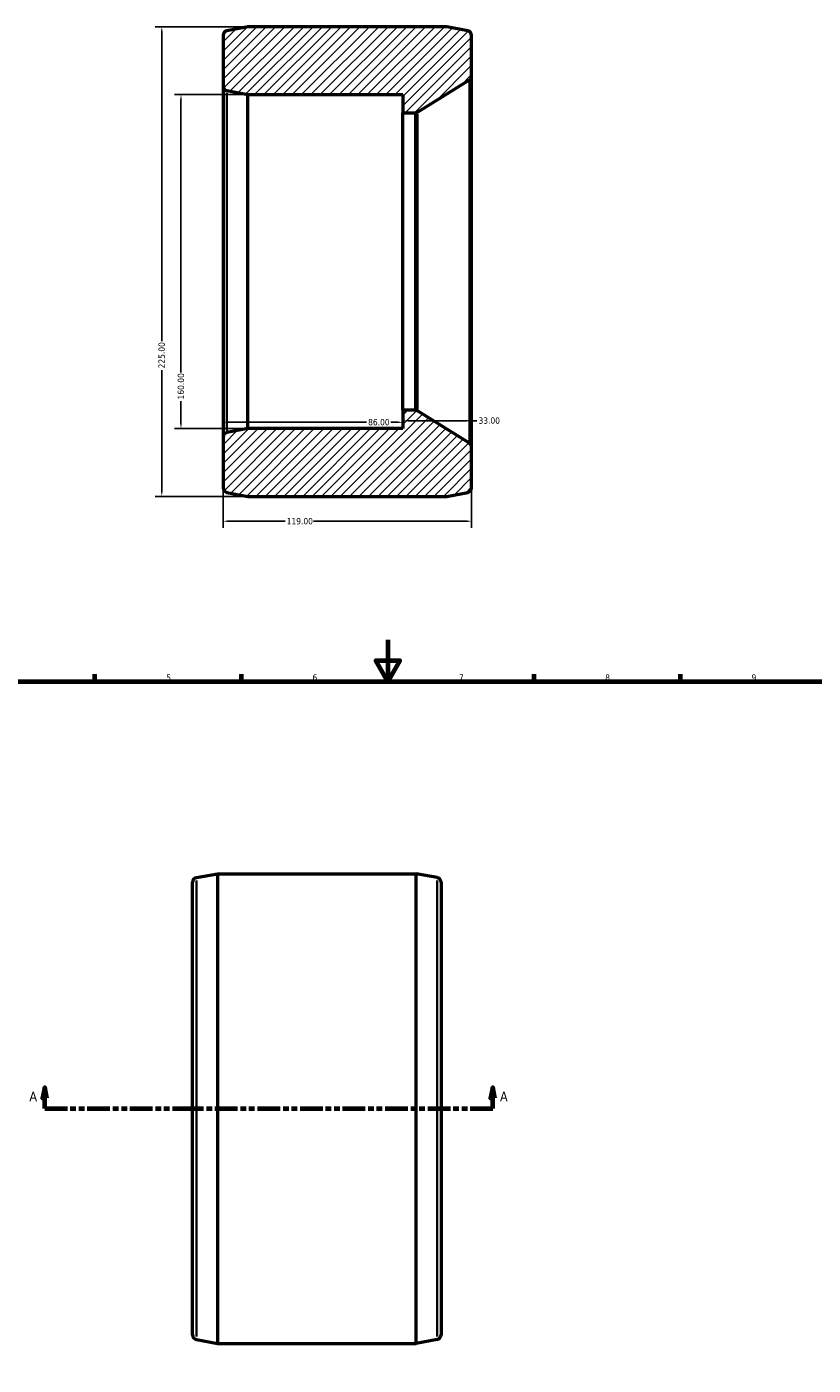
# Model space of a CAD drawing. Header units: millimetres. Extents: x -109 to 1357, y -160 to 971.
# Tile 3 of 5: x 248 to 624, y 246 to 888. Entities that reach past the tile are written whole.
import ezdxf

# ---------------------------------------------------------------- set-up
doc = ezdxf.new("R2010")
doc.units = ezdxf.units.MM
doc.linetypes.add('DOUBLE_DASH_CHAIN', pattern=[1.2403, 0.6614, -0.0827, 0.1654, -0.0827, 0.1654, -0.0827])
for name, color, linetype, lineweight in [('Border (ANSI)', 7, 'Continuous', 70), ('Dimension (ANSI)', 7, 'Continuous', 25), ('Hatch (ANSI)', 7, 'Continuous', 18), ('Section Line (ANSI)', 7, 'DOUBLE_DASH_CHAIN', 70), ('Visible (ANSI)', 7, 'Continuous', 50), ('Visible Narrow (ANSI)', 7, 'Continuous', 35)]:
    doc.layers.add(name, color=color, linetype=linetype, lineweight=lineweight)
doc.styles.add('Label Text (ANSI)', font='tahoma.ttf')
doc.styles.add('Note Text (ANSI)', font='tahoma.ttf')
doc.dimstyles.new('Default - mm (ANSI)', dxfattribs={"dimtxt": 3.048, "dimasz": 2.5, "dimexe": 3.175, "dimexo": 1.6002, "dimgap": 0.8, "dimtad": 0, "dimtoh": 1, "dimrnd": 1e-08, "dimzin": 4, "dimdsep": 46, "dimtxsty": 'Note Text (ANSI)', "dimcen": 0.09, "dimdle": 10, "dimclrd": 256, "dimclre": 256, "dimclrt": 256, "dimadec": 1, "dimazin": 1, "dimtfac": 1, "dimtofl": 0, "dimtmove": 0, "dimatfit": 3, "dimfxl": 1, "dimtolj": 1, "dimtzin": 4, "dimlwd": -1, "dimlwe": -1, "dimarcsym": 0})

# ---------------------------------------------------------------- blocks, each defined once
blk = doc.blocks.new('Borders Default Border')
at = {"layer": 'Border (ANSI)'}
for p, q in [((280.33, 574), (280.33, 577.45)), ((350.42, 574), (350.42, 577.45)), ((490.58, 574), (490.58, 577.45)), ((560.67, 574), (560.67, 577.45))]:
    blk.add_line(p, q, dxfattribs=at)
at = {"layer": 'Border (ANSI)', "flags": 128}
for points in [[(420.5, 594), (420.5, 574), (414.73, 584), (426.27, 584), (420.5, 574)], [(20, 20), (20, 574), (821, 574), (821, 20), (20, 20)]]:
    blk.add_lwpolyline(points, dxfattribs=at)
at = {"layer": 'Border (ANSI)', "char_height": 3.05, "attachment_point": 7, "style": 'Note Text (ANSI)'}
for s, insert in [('5', (314.48, 574.34)), ('6', (384.49, 574.34)), ('7', (454.6, 574.4)), ('8', (524.63, 574.33)), ('9', (594.7, 574.34))]:
    blk.add_mtext(s, dxfattribs=dict(at, insert=insert))
blk = doc.blocks.new('2dTransSection0')
at = {"layer": 'Section Line (ANSI)', "linetype": 'Continuous'}
for p, q in [((256.28, 379.43), (255.28, 374.43)), ((256.28, 374.43), (256.28, 379.43)), ((257.28, 374.43), (256.28, 379.43)), ((470.78, 379.43), (469.78, 374.43)), ((470.78, 374.43), (470.78, 379.43)), ((471.78, 374.43), (470.78, 379.43)), ((255.28, 374.43), (257.28, 374.43)), ((256.28, 369.43), (256.28, 374.43)), ((469.78, 374.43), (471.78, 374.43)), ((470.78, 369.43), (470.78, 374.43)), ((256.28, 369.43), (267.05, 369.43)), ((460.01, 369.43), (470.78, 369.43))]:
    blk.add_line(p, q, dxfattribs=at)
at = {"layer": 'Section Line (ANSI)', "linetype": 'DOUBLE_DASH_CHAIN', "ltscale": 16.425734}
blk.add_line((256.28, 369.43), (470.78, 369.43), dxfattribs=at)
at = {"layer": 'Section Line (ANSI)', "linetype": 'Continuous', "flags": 128}
for points in [[(257.28, 374.43), (256.28, 379.43), (255.28, 374.43), (257.28, 374.43)], [(471.78, 374.43), (470.78, 379.43), (469.78, 374.43), (471.78, 374.43)]]:
    blk.add_lwpolyline(points, dxfattribs=at)
at = {"layer": 'Section Line (ANSI)'}
for points in [[(257.28, 374.43), (256.28, 379.43), (255.28, 374.43), (257.28, 374.43)], [(471.78, 374.43), (470.78, 379.43), (469.78, 374.43), (471.78, 374.43)]]:
    blk.add_solid(points, dxfattribs=at)
at = {"layer": 'Section Line (ANSI)', "char_height": 4.57, "attachment_point": 7, "style": 'Label Text (ANSI)'}
for insert in [(248.92, 372.93), (474.25, 372.93)]:
    blk.add_mtext('A', dxfattribs=dict(at, insert=insert))
blk = doc.blocks.new('*D7')
at = {"layer": 'Defpoints', "color": 0, "transparency": 16777216}
for p in [(353.56, 887.66), (312.31, 662.66), (353.56, 662.66)]:
    blk.add_point(p, dxfattribs=at)
at = {"layer": 'Dimension (ANSI)', "transparency": 16777216}
for p, q in [((351.96, 887.66), (309.14, 887.66)), ((312.31, 885.16), (312.31, 737.12)), ((312.31, 665.16), (312.31, 723.2)), ((351.96, 662.66), (309.14, 662.66))]:
    blk.add_line(p, q, dxfattribs=at)
for points in [[(311.89, 885.16), (312.73, 885.16), (312.31, 887.66)], [(311.89, 665.16), (312.73, 665.16), (312.31, 662.66)]]:
    blk.add_solid(points, dxfattribs=at)
at = {"layer": 'Dimension (ANSI)', "transparency": 16777216, "insert": (310.72, 724), "char_height": 3.048, "attachment_point": 1, "rotation": 90, "style": 'Note Text (ANSI)'}
blk.add_mtext('\\A1;225.00', dxfattribs=at)
blk = doc.blocks.new('*D8')
at = {"layer": 'Defpoints', "color": 0, "transparency": 16777216}
for p in [(353.56, 855.16), (321.5, 695.16), (353.56, 695.16)]:
    blk.add_point(p, dxfattribs=at)
at = {"layer": 'Dimension (ANSI)', "transparency": 16777216}
for p, q in [((351.96, 855.16), (318.33, 855.16)), ((321.5, 852.66), (321.5, 722)), ((321.5, 697.66), (321.5, 708.32)), ((351.96, 695.16), (318.33, 695.16))]:
    blk.add_line(p, q, dxfattribs=at)
for points in [[(321.09, 852.66), (321.92, 852.66), (321.5, 855.16)], [(321.09, 697.66), (321.92, 697.66), (321.5, 695.16)]]:
    blk.add_solid(points, dxfattribs=at)
at = {"layer": 'Dimension (ANSI)', "transparency": 16777216, "insert": (319.92, 709.12), "char_height": 3.048, "attachment_point": 1, "rotation": 90, "style": 'Note Text (ANSI)'}
blk.add_mtext('\\A1;160.00', dxfattribs=at)
blk = doc.blocks.new('*D9')
at = {"layer": 'Defpoints', "color": 0, "transparency": 16777216}
for p in [(427.66, 699.56), (341.66, 698.19), (427.66, 698.19)]:
    blk.add_point(p, dxfattribs=at)
at = {"layer": 'Dimension (ANSI)', "transparency": 16777216}
for p, q in [((344.16, 698.19), (410.31, 698.19)), ((425.16, 698.19), (422.01, 698.19))]:
    blk.add_line(p, q, dxfattribs=at)
for points in [[(344.16, 698.6), (344.16, 697.77), (341.66, 698.19)], [(425.16, 698.6), (425.16, 697.77), (427.66, 698.19)]]:
    blk.add_solid(points, dxfattribs=at)
at = {"layer": 'Dimension (ANSI)', "transparency": 16777216, "insert": (411.11, 699.78), "char_height": 3.048, "attachment_point": 1, "style": 'Note Text (ANSI)'}
blk.add_mtext('\\A1;86.00', dxfattribs=at)
blk = doc.blocks.new('*D10')
at = {"layer": 'Defpoints', "color": 0, "transparency": 16777216}
for p in [(427.66, 698.94), (460.66, 698.94), (460.66, 686.2)]:
    blk.add_point(p, dxfattribs=at)
at = {"layer": 'Dimension (ANSI)', "transparency": 16777216}
for p, q in [((430.16, 698.94), (458.16, 698.94)), ((460.66, 687.8), (460.66, 702.12)), ((460.66, 698.94), (463.16, 698.94))]:
    blk.add_line(p, q, dxfattribs=at)
for points in [[(430.16, 699.36), (430.16, 698.53), (427.66, 698.94)], [(458.16, 699.36), (458.16, 698.53), (460.66, 698.94)]]:
    blk.add_solid(points, dxfattribs=at)
at = {"layer": 'Dimension (ANSI)', "transparency": 16777216, "insert": (463.96, 700.53), "char_height": 3.048, "attachment_point": 1, "style": 'Note Text (ANSI)'}
blk.add_mtext('\\A1;33.00', dxfattribs=at)
blk = doc.blocks.new('*D11')
at = {"layer": 'Defpoints', "color": 0, "transparency": 16777216}
for p in [(341.66, 691.05), (460.66, 666.78), (341.66, 650.78)]:
    blk.add_point(p, dxfattribs=at)
at = {"layer": 'Dimension (ANSI)', "transparency": 16777216}
for p, q in [((341.66, 689.45), (341.66, 647.6)), ((460.66, 665.18), (460.66, 647.6)), ((344.16, 650.78), (371.32, 650.78)), ((458.16, 650.78), (385, 650.78))]:
    blk.add_line(p, q, dxfattribs=at)
for points in [[(344.16, 651.2), (344.16, 650.36), (341.66, 650.78)], [(458.16, 651.2), (458.16, 650.36), (460.66, 650.78)]]:
    blk.add_solid(points, dxfattribs=at)
at = {"layer": 'Dimension (ANSI)', "transparency": 16777216, "insert": (372.12, 652.36), "char_height": 3.048, "attachment_point": 1, "style": 'Note Text (ANSI)'}
blk.add_mtext('\\A1;119.00', dxfattribs=at)

msp = doc.modelspace()

# ---------------------------------------------------------------- hatches: boundary and pattern name
at = {"layer": 'Hatch (ANSI)'}
h = msp.add_hatch(dxfattribs=at)
h.set_pattern_fill('ANSI31', color=256, scale=25.4, style=0)
h.set_pattern_definition([(45, (0, 0), (-2.245064, 2.245064), [])])
edge = h.paths.add_edge_path()
edge.add_ellipse((343.913, 859.279), major_axis=(-2.25, 0), ratio=1, start_angle=0, end_angle=79.293159)
edge.add_line((343.495, 857.068), (353.563, 855.164))
edge.add_line((353.563, 855.164), (427.663, 855.164))
edge.add_line((427.663, 855.164), (427.663, 846.364))
edge.add_line((427.663, 846.364), (433.617, 846.364))
edge.add_ellipse((433.617, 848.614), major_axis=(0, -2.25), ratio=1, start_angle=0, end_angle=32.036586)
edge.add_line((434.811, 846.707), (459.607, 862.223))
edge.add_ellipse((458.413, 864.13), major_axis=(1.194, -1.907), ratio=1, start_angle=0, end_angle=57.963414)
edge.add_line((460.663, 864.13), (460.663, 883.55))
edge.add_ellipse((458.413, 883.55), major_axis=(2.25, 0), ratio=1, start_angle=0, end_angle=79.293159)
edge.add_line((458.831, 885.76), (448.763, 887.664))
edge.add_line((448.763, 887.664), (353.563, 887.664))
edge.add_line((353.563, 887.664), (343.495, 885.76))
edge.add_ellipse((343.913, 883.55), major_axis=(-0.418, 2.211), ratio=1, start_angle=0, end_angle=79.293159)
edge.add_line((341.663, 883.55), (341.663, 859.279))
edge = h.paths.add_edge_path()
edge.add_ellipse((343.913, 691.05), major_axis=(-0.418, 2.211), ratio=1, start_angle=0, end_angle=79.293159)
edge.add_line((341.663, 691.05), (341.663, 666.779))
edge.add_ellipse((343.913, 666.779), major_axis=(-2.25, 0), ratio=1, start_angle=0, end_angle=79.293159)
edge.add_line((343.495, 664.568), (353.563, 662.664))
edge.add_line((353.563, 662.664), (448.763, 662.664))
edge.add_line((448.763, 662.664), (458.831, 664.568))
edge.add_ellipse((458.413, 666.779), major_axis=(0.418, -2.211), ratio=1, start_angle=0, end_angle=79.293159)
edge.add_line((460.663, 666.779), (460.663, 686.198))
edge.add_ellipse((458.413, 686.198), major_axis=(2.25, 0), ratio=1, start_angle=0, end_angle=57.963414)
edge.add_line((459.607, 688.105), (434.811, 703.621))
edge.add_ellipse((433.617, 701.714), major_axis=(1.194, 1.907), ratio=1, start_angle=0, end_angle=32.036586)
edge.add_line((433.617, 703.964), (427.663, 703.964))
edge.add_line((427.663, 703.964), (427.663, 695.164))
edge.add_line((427.663, 695.164), (353.563, 695.164))
edge.add_line((353.563, 695.164), (343.495, 693.26))

# ---------------------------------------------------------------- linework, layer by layer
at = {"layer": 'Visible (ANSI)'}
for p, q in [((353.563, 887.664), (343.495, 885.76)), ((448.763, 887.664), (353.563, 887.664)), ((458.831, 885.76), (448.763, 887.664)), ((341.663, 883.55), (341.663, 859.279)), ((460.663, 864.13), (460.663, 883.55)), ((341.663, 859.279), (341.663, 691.05)), ((434.811, 846.707), (459.607, 862.223)), ((460.663, 686.198), (460.663, 864.13)), ((343.495, 857.068), (353.563, 855.164)), ((353.563, 855.164), (427.663, 855.164)), ((353.563, 695.164), (353.563, 855.164)), ((427.663, 855.164), (427.663, 846.364)), ((427.663, 846.364), (433.617, 846.364)), ((427.663, 703.964), (427.663, 846.364)), ((433.617, 703.964), (427.663, 703.964)), ((427.663, 703.964), (427.663, 695.164)), ((459.607, 688.105), (434.811, 703.621)), ((353.563, 695.164), (343.495, 693.26)), ((427.663, 695.164), (353.563, 695.164)), ((341.663, 691.05), (341.663, 666.779)), ((460.663, 666.779), (460.663, 686.198)), ((343.495, 664.568), (353.563, 662.664)), ((353.563, 662.664), (448.763, 662.664)), ((448.763, 662.664), (458.831, 664.568)), ((328.863, 480.024), (338.931, 481.927)), ((338.931, 481.927), (434.131, 481.927)), ((338.931, 481.927), (338.931, 256.927)), ((434.131, 256.927), (434.131, 481.927)), ((444.199, 480.024), (434.131, 481.927)), ((327.031, 261.042), (327.031, 477.813)), ((446.031, 477.813), (446.031, 261.042)), ((328.863, 258.831), (338.931, 256.927)), ((338.931, 256.927), (434.131, 256.927)), ((444.199, 258.831), (434.131, 256.927))]:
    msp.add_line(p, q, dxfattribs=at)
for centre, start, end in [((343.913, 883.55), 100.706841, 180), ((458.413, 883.55), 0, 79.293159), ((343.913, 859.279), 180, 259.293159), ((458.413, 864.13), 302.036586, 0), ((433.617, 848.614), 270, 302.036586), ((433.617, 701.714), 57.963414, 90), ((343.913, 691.05), 100.706841, 180), ((458.413, 686.198), 0, 57.963414), ((343.913, 666.779), 180, 259.293159), ((458.413, 666.779), 280.706841, 0), ((329.281, 477.813), 100.706841, 180), ((443.781, 477.813), 0, 79.293159), ((329.281, 261.042), 180, 259.293159), ((443.781, 261.042), 280.706841, 0)]:
    msp.add_arc(centre, 2.25, start, end, dxfattribs=at)
at = {"layer": 'Visible Narrow (ANSI)'}
for p, q in [((459.607, 861.151), (459.607, 689.177)), ((343.495, 694.269), (343.495, 856.059)), ((433.617, 845.488), (433.617, 704.841)), ((434.811, 704.502), (434.811, 845.826)), ((328.863, 478.662), (328.863, 260.193)), ((444.199, 260.193), (444.199, 478.662))]:
    msp.add_line(p, q, dxfattribs=at)

# ---------------------------------------------------------------- block references
msp.add_blockref('Borders Default Border', (0, 0))
at = {"layer": 'Section Line (ANSI)'}
msp.add_blockref('2dTransSection0', (0, 0), dxfattribs=at)

# ---------------------------------------------------------------- dimensions: what is measured, and where the dimension line sits
at = {"layer": 'Dimension (ANSI)'}
for base, p1, p2, angle, override, picture, middle in [((312.311, 662.664), (353.563, 887.664), (353.563, 662.664), 90, {"dimtoh": 0, "dimdec": 2, "dimtp": 0, "dimtm": 0, "dimtdec": 2, "dimatfit": 1}, '*D7', (312.311, 730.164)), ((321.502, 695.164), (353.563, 855.164), (353.563, 695.164), 270, {"dimtoh": 0, "dimdec": 2, "dimtp": 0, "dimtm": 0, "dimtdec": 2, "dimatfit": 1}, '*D8', (321.502, 715.164)), ((460.663, 698.942), (427.663, 698.942), (460.663, 686.198), 180, {"dimtoh": 0, "dimdec": 2, "dimse1": 1, "dimtp": 0, "dimtm": 0, "dimtdec": 2, "dimatfit": 2}, '*D10', (468.991, 698.942))]:
    dim = msp.add_linear_dim(base=base, p1=p1, p2=p2, angle=angle, dimstyle='Default - mm (ANSI)', override=override, dxfattribs=at)
    dim.commit()
    dim.dimension.update_dxf_attribs({"geometry": picture, "text_midpoint": middle, "dimtype": 160})
for base, p1, p2, override, picture, middle in [((427.663, 698.187), (341.663, 698.187), (427.663, 699.564), {"dimtoh": 0, "dimdec": 2, "dimse1": 1, "dimse2": 1, "dimtp": 0, "dimtm": 0, "dimtdec": 2, "dimatfit": 1}, '*D9', (416.163, 698.187)), ((341.663, 650.779), (460.663, 666.779), (341.663, 691.05), {"dimtoh": 0, "dimdec": 2, "dimtp": 0, "dimtm": 0, "dimtdec": 2, "dimatfit": 1}, '*D11', (378.163, 650.779))]:
    dim = msp.add_linear_dim(base=base, p1=p1, p2=p2, dimstyle='Default - mm (ANSI)', override=override, dxfattribs=at)
    dim.commit()
    dim.dimension.update_dxf_attribs({"geometry": picture, "text_midpoint": middle, "dimtype": 160})

doc.saveas('drawing.dxf')
